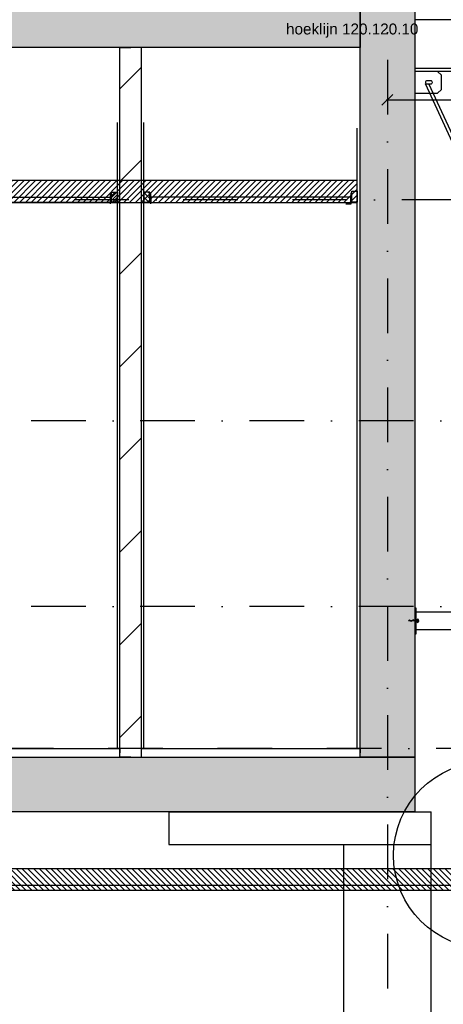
# Model space of a CAD drawing. Extents: x 0 to 259347, y 0 to 198427.
# Tile 29 of 54: x 124592 to 126531, y 94625 to 99133. Entities that reach past the tile are written whole.
import ezdxf

# ---------------------------------------------------------------- set-up
doc = ezdxf.new("R2010")
doc.units = 0
doc.header["$LTSCALE"] = 20
doc.header["$MEASUREMENT"] = 0
doc.header["$PDSIZE"] = -1
doc.linetypes.add('DASHDOT', pattern=[25, 12.5, -6.25, 0, -6.25])
doc.linetypes.add('DD1', pattern=[2.66667, 1.66667, -0.5, 0, -0.5])
doc.layers.get('0').update_dxf_attribs({"linetype": 'CONTINUOUS'})
doc.layers.get('DEFPOINTS').update_dxf_attribs({"linetype": 'CONTINUOUS'})
for name, color, linetype in [('_DETAILNUMMERS', 4, 'CONTINUOUS'), ('_DRAAGCONSTRUCTIE', 4, 'CONTINUOUS'), ('A--01A1_ACEER', 1, 'CONTINUOUS'), ('A--A22--_F123-', 9, 'CONTINUOUS'), ('A--A23--_F--3-', 9, 'CONTINUOUS'), ('A--A25--_F--3-', 9, 'CONTINUOUS'), ('A--L21--_F-23-', 4, 'CONTINUOUS'), ('A--L21D2_BUITENWAND', 2, 'CONTINUOUS'), ('A--L22--', 3, 'CONTINUOUS'), ('A--L22--_F--3-', 7, 'CONTINUOUS'), ('A--L22D2_BINNENWAND', 2, 'CONTINUOUS'), ('A--L22D4_BINNENWAND', 4, 'CONTINUOUS'), ('A--L23--', 7, 'CONTINUOUS'), ('A--L23--_F--3-', 7, 'CONTINUOUS'), ('A--L25--', 7, 'CONTINUOUS'), ('A--L25--_F-23-', 7, 'CONTINUOUS'), ('A--L28D1_KONSTRUKTIES', 1, 'CONTINUOUS'), ('A--L35--', 7, 'CONTINUOUS'), ('A--L35--_F-23-', 7, 'CONTINUOUS'), ('A--L35-D2-_PLAFONDS', 2, 'CONTINUOUS'), ('A--L35-D4-_PLAFONDS', 4, 'CONTINUOUS'), ('A--L35D1_PLAFONDS', 1, 'CONTINUOUS'), ('A--M$1A-_F123-', 1, 'CONTINUOUS'), ('A--T$1A-_F123_20', 1, 'CONTINUOUS'), ('STRAMIEN', 8, 'DD1'), ('X--LR---_CP', 7, 'CONTINUOUS')]:
    doc.layers.add(name, color=color, linetype=linetype)
doc.styles.add('ALFA-0_25', font='ROMANS')
doc.styles.add('EB2', font='ARIAL.TTF')
doc.dimstyles.new('ALFA-0_25', dxfattribs={"dimscale": 40, "dimtxt": 2.5, "dimasz": 2.5, "dimexe": 0.3, "dimexo": 0.3, "dimgap": 1.25, "dimtad": 1, "dimdec": 0, "dimzin": 0, "dimdsep": 46, "dimtxsty": 'ALFA-0_25', "dimblk1": 'OBLIQUE', "dimblk2": 'OBLIQUE', "dimsah": 1, "dimcen": 0.09, "dimdle": 0.3, "dimclrd": 1, "dimclre": 1, "dimclrt": 2, "dimadec": 0, "dimazin": 0, "dimtfac": 1, "dimtdec": 0, "dimtofl": 0, "dimtmove": 2, "dimatfit": 3, "dimldrblk": 'OBLIQUE', "dimfxl": 0, "dimtvp": 625, "dimtolj": 1, "dimtzin": 0, "dimarcsym": 0})

# ---------------------------------------------------------------- blocks, each defined once
blk = doc.blocks.new('*U674')
at = {"layer": 'A--L23--_F--3-', "color": 2, "linetype": 'Continuous'}
blk.add_lwpolyline([(0, 0), (0, 20), (1000, 20), (1000, 0)], dxfattribs=at)
blk = doc.blocks.new('Q031607-')
at = {"layer": 'A--L35--_F-23-', "color": 1, "linetype": 'Continuous'}
blk.add_lwpolyline([(0, -15), (0, 15, 1), (0, -15)], format="xyb", dxfattribs=at)
for points in [[(0, 0), (11.76, 10), (23.53, 0), (34.12, -9), (44.71, 0), (54.12, 8), (63.53, 0), (71.76, -7), (80, 0)], [(0, 0), (80, 0)]]:
    blk.add_lwpolyline(points, dxfattribs=at)
at = {"layer": 'X--LR---_CP'}
blk.add_point((0, 0), dxfattribs=at)
blk.add_point((0, 0), dxfattribs=at)
blk.add_point((0, 0), dxfattribs=at)
blk = doc.blocks.new('*U628')
at = {"layer": 'A--A22--_F123-', "linetype": 'Continuous'}
h = blk.add_hatch(dxfattribs=at)
h.set_pattern_fill('ALFALINE', color=256, scale=300, style=0)
h.set_pattern_definition([(45, (-125100.15, -95755.9), (-212.13203, 212.13203), [])])
h.paths.add_polyline_path([(0, 0), (-50, 0), (-50, 3250), (0, 3250), (50, 3250), (50, 0)])
at = {"layer": 'A--L22--_F--3-', "color": 4, "linetype": 'Continuous'}
for points in [[(0, 0), (-50, 0), (-50, 3250), (0, 3250)], [(0, 0), (50, 0), (50, 3250), (0, 3250)]]:
    blk.add_lwpolyline(points, dxfattribs=at)
blk = doc.blocks.new('*U627')
at = {"layer": 'A--L23--_F--3-', "color": 2, "linetype": 'Continuous'}
blk.add_lwpolyline([(0, 0), (0, 20), (1494.75, 20), (1494.75, 0)], dxfattribs=at)
blk = doc.blocks.new('Q020259-')
at = {"layer": 'A--A25--_F--3-'}
h = blk.add_hatch(dxfattribs=at)
h.set_pattern_fill('ALFALINE', color=256, scale=15, style=0, pattern_type=2)
h.set_pattern_definition([(45, (0, 0), (-10.6066, 10.6066), [])])
h.paths.add_polyline_path([(0, 0), (0, 46), (28, 46), (28, 0)])
at = {"layer": 'A--L25--_F-23-', "color": 2, "linetype": 'Continuous'}
blk.add_lwpolyline([(0, 0), (0, 46), (28, 46), (28, 0)], close=True, dxfattribs=at)
at = {"layer": 'X--LR---_CP'}
for p in [(0, 0), (0, 0), (28, 0)]:
    blk.add_point(p, dxfattribs=at)
blk = doc.blocks.new('_OBLIQUE')
at = {"color": 0, "linetype": 'ByBlock'}
blk.add_line((-0.5, -0.5), (0.5, 0.5), dxfattribs=at)
blk = doc.blocks.new('*D488')
at = {"layer": 'A--M$1A-_F123-', "color": 1, "lineweight": -2}
for p, q in [((126275.1, 98894.8), (126275.1, 98759.8)), ((127335.1, 98894.8), (127335.1, 98759.8)), ((126269.1, 98765.8), (127341.1, 98765.8))]:
    blk.add_line(p, q, dxfattribs=at)
at = {"layer": 'DEFPOINTS', "color": 0}
for p in [(126275.1, 98900.8), (127335.1, 98900.8), (127335.1, 98765.8)]:
    blk.add_point(p, dxfattribs=at)
at = {"layer": 'A--M$1A-_F123-', "color": 1, "lineweight": -2, "xscale": 50, "yscale": 50, "zscale": 50, "rotation": 180}
blk.add_blockref('_OBLIQUE', (126275.1, 98765.8), dxfattribs=at)
at = {"layer": 'A--M$1A-_F123-', "color": 1, "lineweight": -2, "xscale": 50, "yscale": 50, "zscale": 50}
blk.add_blockref('_OBLIQUE', (127335.1, 98765.8), dxfattribs=at)
at = {"layer": 'A--M$1A-_F123-', "color": 2, "insert": (126761.7, 98822.3), "char_height": 50, "attachment_point": 5, "style": 'ALFA-0_25'}
blk.add_mtext('\\A1;1060', dxfattribs=at)

msp = doc.modelspace()

# ---------------------------------------------------------------- hatches: boundary and pattern name
at = {"layer": 'A--01A1_ACEER', "linetype": 'Continuous'}
h = msp.add_hatch(dxfattribs=at)
h.set_pattern_fill('ANSI31', color=256, scale=150, style=0)
h.set_pattern_definition([(45, (-37361.647, 3350), (-13.2582521, 13.2582521), [])])
h.paths.add_polyline_path([(121467.6, 98295.9), (126137.1, 98295.9), (126137.1, 98395.9), (121467.6, 98395.9)])
h = msp.add_hatch(dxfattribs=at)
h.set_pattern_fill('ANSI31', color=256, scale=150, style=0)
h.set_pattern_definition([(135, (289067.94, 200), (13.2582521, 13.2582521), [])])
h.paths.add_polyline_path([(126746.9, 95145.9), (122089.6, 95145.9), (122089.6, 95245.9), (126746.9, 95245.9)])
at = {"layer": 'A--A23--_F--3-'}
h = msp.add_hatch(dxfattribs=at)
h.set_pattern_fill('ALFABET', color=256, scale=20, angle=1, style=0)
h.set_pattern_definition([(46, (-44394.12, 3380), (-86.320776, 83.359004), []), (51, (-44394.12, 3380), (143.64922, -10.04493), [15, -165]), (356, (-44394.12, 3380), (-30.37155, 149.9312), [12, -132]), (101.4514, (-44382.15, 3379.16), (113.27778, 139.88618), [12.74804, -140.22842]), (47.1842, (-44394.82, 3420), (213.99344, -29.37358), [22.5, -247.5]), (97.6356, (-44376.98, 3417.55), (183.50393, 198.05632), [19.12206, -210.3426]), (352.1842, (-44394.82, 3420), (183.50378, 198.05647), [18, -198]), (22, (-44374.65, 3410.34), (120.76856, -78.42802), [15, -165]), (327, (-44374.65, 3410.34), (46.12453, 145.85721), [12, -132]), (72.4514, (-44364.58, 3403.81), (166.893145, 67.42906), [12.74804, -140.22842]), (38.5, (-44394.12, 3380), (1.269641, 66.611074), [0, -130.4, 0, -134, 0, -132.5]), (8.5, (-44394.12, 3380), (51.229207, 79.788568), [0, -76.4, 0, -127.4, 0, -50.5]), (328.5, (-44438.71, 3379.22), (106.826954, -2.64699), [0, -50, 0, -156, 0, -207]), (318.5, (-44458.71, 3378.87), (116.270055, 22.053548), [0, -65, 0, -103.6, 0, -147]), (318.5, (-44458.71, 3378.87), (116.270055, 22.053548), [0, -65, 0, -103.6, 0, -147])])
h.paths.add_polyline_path([(126400.1, 95755.9), (126150.1, 95755.9), (126150.1, 100186.3), (126400.1, 100186.3)])
h = msp.add_hatch(dxfattribs=at)
h.set_pattern_fill('ALFABET', color=256, scale=20, angle=1, style=0, pattern_type=2)
h.set_pattern_definition([(134, (198283.08, 3500), (86.32078, 83.359), []), (129, (198283.08, 3500), (-143.64922, -10.04493), [15, -165]), (184, (198283.08, 3500), (30.37155, 149.9312), [12, -132]), (78.5486, (198271.1, 3499.16), (-113.27778, 139.88618), [12.74804, -140.22842]), (132.8158, (198283.78, 3540), (-213.99344, -29.37358), [22.5, -247.5]), (82.3644, (198265.94, 3537.55), (-183.50393, 198.05632), [19.12206, -210.3426]), (187.8158, (198283.78, 3540), (-183.50378, 198.05647), [18, -198]), (158, (198263.6, 3530.34), (-120.76856, -78.42802), [15, -165]), (213, (198263.6, 3530.34), (-46.12453, 145.8572), [12, -132]), (107.5486, (198253.54, 3523.81), (-166.89315, 67.42906), [12.74804, -140.22842]), (141.5, (198283.077, 3500), (-1.26964, 66.611074), [0, -130.4, 0, -134, 0, -132.5]), (171.5, (198283.08, 3500), (-51.229207, 79.788568), [0, -76.4, 0, -127.4, 0, -50.5]), (211.5, (198327.67, 3499.22), (-106.826954, -2.64699), [0, -50, 0, -156, 0, -207]), (221.5, (198347.67, 3498.87), (-116.270055, 22.05355), [0, -65, 0, -103.6, 0, -147]), (221.5, (198347.67, 3498.87), (-116.270055, 22.05355), [0, -65, 0, -103.6, 0, -147])])
h.paths.add_polyline_path([(126150.1, 99005.9), (115731.4, 99005.9), (115731.4, 99255.9), (126150.1, 99255.9)])
h = msp.add_hatch(dxfattribs=at)
h.set_pattern_fill('ALFABET', color=256, scale=20, angle=1, style=0, pattern_type=2)
h.set_pattern_definition([(134, (196208.02, 1e-11), (86.32078, 83.359), []), (129, (196208.02, 1e-11), (-143.64922, -10.04493), [15, -165]), (184, (196208.02, 1e-11), (30.37155, 149.9312), [12, -132]), (78.5486, (196196.05, -0.84), (-113.27778, 139.88618), [12.74804, -140.22842]), (132.8158, (196208.72, 40), (-213.99344, -29.37358), [22.5, -247.5]), (82.3644, (196190.9, 37.55), (-183.50393, 198.05632), [19.12206, -210.3426]), (187.8158, (196208.72, 40), (-183.50378, 198.05647), [18, -198]), (158, (196188.55, 30.34), (-120.76856, -78.42802), [15, -165]), (213, (196188.55, 30.34), (-46.12453, 145.8572), [12, -132]), (107.5486, (196178.49, 23.81), (-166.89315, 67.42906), [12.74804, -140.22842]), (141.5, (196208.025, 1e-11), (-1.26964, 66.611074), [0, -130.4, 0, -134, 0, -132.5]), (171.5, (196208.025, 1e-11), (-51.229207, 79.788568), [0, -76.4, 0, -127.4, 0, -50.5]), (211.5, (196252.62, -0.78), (-106.826954, -2.64699), [0, -50, 0, -156, 0, -207]), (221.5, (196272.61, -1.13), (-116.270055, 22.05355), [0, -65, 0, -103.6, 0, -147]), (221.5, (196272.61, -1.13), (-116.270055, 22.05355), [0, -65, 0, -103.6, 0, -147])])
h.paths.add_polyline_path([(126400.1, 95505.9), (113670.3, 95505.9), (113670.4, 95755.9), (126400.1, 95755.9)])

# ---------------------------------------------------------------- linework, layer by layer
at = {"layer": '_DETAILNUMMERS'}
msp.add_circle((126730.3, 95307.5), 427.3, dxfattribs=at)
at = {"layer": '_DRAAGCONSTRUCTIE'}
for p, q in [((126400.1, 96440.1), (126400.1, 96320.1)), ((127518.7, 96420.1), (126400.1, 96420.1)), ((127518.7, 96340.1), (126400.1, 96340.1))]:
    msp.add_line(p, q, dxfattribs=at)
msp.add_lwpolyline([(126522.1, 98878.9), (126505.1, 98895.9), (126400.1, 98895.9), (126400.1, 98795.9), (126505.1, 98795.9), (126522.1, 98812.9)], close=True, dxfattribs=at)
msp.add_lwpolyline([(126481.1, 98845.9, 0.414214), (126474.1, 98852.9), (126456.1, 98852.9, 0.414214), (126449.1, 98845.9, 0.414214), (126456.1, 98838.9), (126474.1, 98838.9, 0.414214)], format="xyb", close=True, dxfattribs=at)
msp.add_lwpolyline([(126400.1, 96440.1), (126405.1, 96440.1), (126405.1, 96320.1), (126400.1, 96320.1)], dxfattribs=at)
at = {"layer": 'A--01A1_ACEER'}
for p, q in [((127576.6, 96389.1), (126449, 98838.9)), ((127592.5, 96391.1), (126465.1, 98838.9))]:
    msp.add_line(p, q, dxfattribs=at)
at = {"layer": 'A--L21--_F-23-', "linetype": 'Continuous'}
for points in [[(126150.1, 99005.9), (115731.4, 99005.9), (115731.4, 99255.9), (126150.1, 99255.9)], [(126400.1, 95505.9), (113670.3, 95505.9), (113670.4, 95755.9), (126400.1, 95755.9)]]:
    msp.add_lwpolyline(points, close=True, dxfattribs=at)
at = {"layer": 'A--L21D2_BUITENWAND'}
for p, q in [((126400.1, 99145.9), (126400.1, 98875.9)), ((133115, 99132.9), (126400.1, 99132.9)), ((133115, 98908.9), (126400.1, 98908.9)), ((133115, 98895.9), (126400.1, 98895.9))]:
    msp.add_line(p, q, dxfattribs=at)
at = {"layer": 'A--L22D2_BINNENWAND'}
for p, q in [((125040.1, 95795.9), (125040.1, 98661.5)), ((125160.1, 95795.9), (125160.1, 98661.5)), ((126137.1, 95795.9), (126137.1, 98635.5))]:
    msp.add_line(p, q, dxfattribs=at)
at = {"layer": 'A--L22D4_BINNENWAND'}
msp.add_lwpolyline([(126400.1, 95755.9), (126150.1, 95755.9), (126150.1, 100186.3), (126400.1, 100186.3), (126400.1, 95755.9)], dxfattribs=at)
at = {"layer": 'A--L28D1_KONSTRUKTIES'}
for p, q in [((125275.1, 95505.9), (126475.1, 95505.9)), ((126075.1, 92445.9), (126075.1, 95355.9)), ((126475.1, 92445.9), (126475.1, 95355.9))]:
    msp.add_line(p, q, dxfattribs=at)
msp.add_lwpolyline([(125275.1, 95505.9), (125275.1, 95355.9), (126475.1, 95355.9), (126475.1, 95505.9)], dxfattribs=at)
at = {"layer": 'A--L35-D2-_PLAFONDS'}
for points in [[(126137.1, 98297.3), (126112.1, 98297.3), (126112.1, 98347.3), (126137.1, 98347.3)], [(123595.1, 98320.9), (125007.9, 98320.9), (125007.9, 98295.9), (123595.1, 98295.9)], [(126107.4, 98320.9), (125192.4, 98320.9), (125192.4, 98295.9), (126107.4, 98295.9)]]:
    msp.add_lwpolyline(points, close=True, dxfattribs=at)
msp.add_lwpolyline([(122093.9, 95170.9), (126746.9, 95170.9), (126746.9, 95145.9), (122093.9, 95145.9)], dxfattribs=at)
at = {"layer": 'A--L35-D4-_PLAFONDS'}
for p, q in [((125007.9, 98290.3), (125007.9, 98340.3)), ((125192.4, 98290.3), (125192.4, 98340.3)), ((126109.9, 98290.3), (126109.9, 98340.3)), ((126084.9, 98290.3), (126109.9, 98290.3))]:
    msp.add_line(p, q, dxfattribs=at)
at = {"layer": 'A--L35D1_PLAFONDS', "linetype": 'Continuous'}
for points in [[(121467.6, 98295.9), (126137.1, 98295.9), (126137.1, 98395.9), (121467.6, 98395.9)], [(126746.9, 95145.9), (122089.6, 95145.9), (122089.6, 95245.9), (126746.9, 95245.9)]]:
    msp.add_lwpolyline(points, close=True, dxfattribs=at)
at = {"layer": 'STRAMIEN', "linetype": 'DASHDOT'}
for p, q in [((126275.1, 109950.7), (126275.1, 90592.3)), ((127091.3, 98307.9), (124613.7, 98307.9)), ((145898.3, 97295.9), (122465.5, 97295.9)), ((145898.3, 96445.9), (124613.7, 96445.9)), ((145751.5, 95795.9), (108470.4, 95795.9))]:
    msp.add_line(p, q, dxfattribs=at)

# ---------------------------------------------------------------- block references
at = {"layer": 'A--L22--'}
msp.add_blockref('*U628', (125100.1, 95755.9), dxfattribs=at)
at = {"layer": 'A--L23--'}
for name, p in [('*U627', (123555.4, 95775.9)), ('*U674', (125150.1, 95775.9))]:
    msp.add_blockref(name, p, dxfattribs=at)
at = {"layer": 'A--L25--'}
msp.add_blockref('Q020259-', (125012.1, 98297.3), dxfattribs=at)
at = {"layer": 'A--L25--', "xscale": -1}
msp.add_blockref('Q020259-', (125188.1, 98297.3), dxfattribs=at)
at = {"layer": 'A--L35--', "xscale": 0.5, "yscale": 0.5, "rotation": 180}
msp.add_blockref('Q031607-', (126411.4, 96380.9), dxfattribs=at)

# ---------------------------------------------------------------- texts
at = {"layer": 'A--T$1A-_F123_20', "style": 'EB2'}
msp.add_text('hoeklijn 120.120.10', height=50, dxfattribs=at).set_placement((125811.1, 99065.4))

# ---------------------------------------------------------------- dimensions: what is measured, and where the dimension line sits
at = {"layer": 'A--M$1A-_F123-'}
dim = msp.add_linear_dim(base=(127335.1, 98765.8), p1=(126275.1, 98900.8), p2=(127335.1, 98900.8), dimstyle='ALFA-0_25', override={"dimscale": 20}, dxfattribs=at)
dim.commit()
dim.dimension.update_dxf_attribs({"geometry": '*D488', "text_midpoint": (126761.7, 98822.3), "dimtype": 160})

doc.saveas('drawing.dxf')
